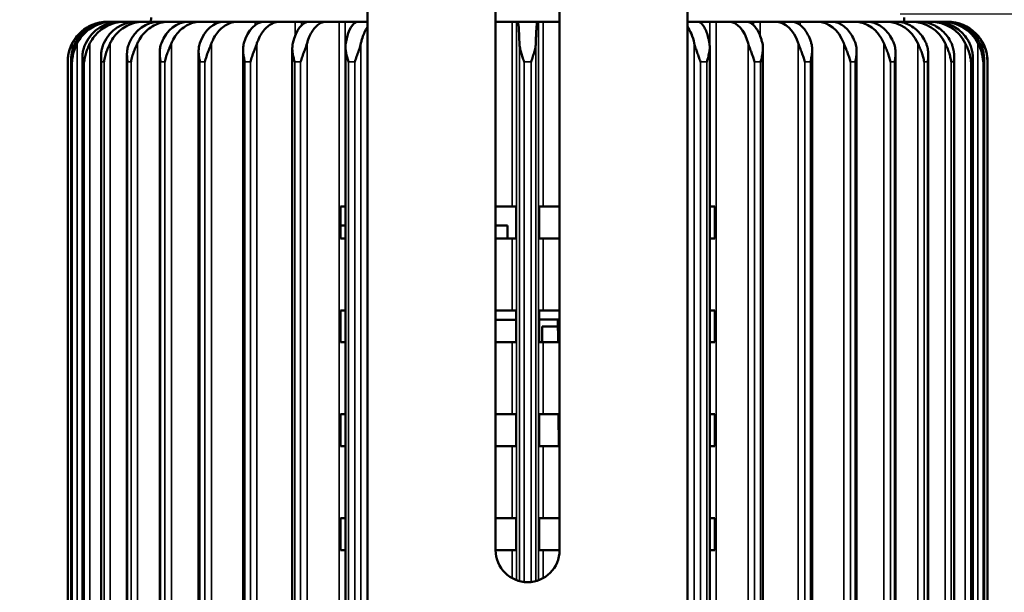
# Model space of a CAD drawing. Header units: millimetres. Extents: x 38 to 2514, y 38 to 1622.
# Tile 69 of 256: x 589 to 712, y 845 to 917. Entities that reach past the tile are written whole.
import ezdxf

# ---------------------------------------------------------------- set-up
doc = ezdxf.new("R2010")
doc.units = ezdxf.units.MM
doc.header["$LTSCALE"] = 7.692308
for name, color, linetype, lineweight in [('Dimension (ISO)', 7, 'Continuous', 25), ('Visible (ISO)', 7, 'Continuous', 50), ('Visible Narrow (ISO)', 7, 'Continuous', 35)]:
    doc.layers.add(name, color=color, linetype=linetype, lineweight=lineweight)
doc.styles.add('Note Text (ANSI)', font='tahoma.ttf')
doc.dimstyles.new('Default (ISO)', dxfattribs={"dimscale": 7.692308, "dimtxt": 1, "dimasz": 2.5, "dimexe": 3.175, "dimexo": 0, "dimgap": 0.762, "dimtad": 1, "dimrnd": 1e-08, "dimzin": 0, "dimdsep": 46, "dimtxsty": 'Note Text (ANSI)', "dimcen": 0.09, "dimdle": 10, "dimclrd": 1, "dimclre": 1, "dimclrt": 1, "dimazin": 0, "dimtfac": 3.5052, "dimtmove": 0, "dimatfit": 3, "dimfxl": 1, "dimtolj": 1, "dimtzin": 0, "dimlwd": -1, "dimlwe": -1, "dimarcsym": 0})

# ---------------------------------------------------------------- blocks, each defined once
blk = doc.blocks.new('*D5')
at = {"layer": 'Defpoints', "color": 0, "transparency": 16777216}
for p in [(472.67, 999.19), (652.45, 999.19), (598.95, 661.59)]:
    blk.add_point(p, dxfattribs=at)
at = {"layer": 'Dimension (ISO)', "color": 1, "transparency": 16777216}
for p, q in [((652.45, 999.19), (448.25, 999.19)), ((472.67, 680.82), (472.67, 979.96)), ((598.95, 661.59), (448.25, 661.59))]:
    blk.add_line(p, q, dxfattribs=at)
for points in [[(469.47, 979.96), (475.88, 979.96), (472.67, 999.19)], [(469.47, 680.82), (475.88, 680.82), (472.67, 661.59)]]:
    blk.add_solid(points, dxfattribs=at)
at = {"layer": 'Dimension (ISO)', "color": 1, "transparency": 16777216, "insert": (456.75, 776.94), "char_height": 7.6923, "attachment_point": 1, "rotation": 90, "style": 'Note Text (ANSI)'}
blk.add_mtext('\\A1;337.60 mm [13.291 in]', dxfattribs=at)
blk = doc.blocks.new('*D6')
at = {"layer": 'Defpoints', "color": 0, "transparency": 16777216}
for p in [(699.03, 917.29), (765.78, 917.29), (705.95, 661.59)]:
    blk.add_point(p, dxfattribs=at)
at = {"layer": 'Dimension (ISO)', "color": 1, "transparency": 16777216}
for p, q in [((699.03, 917.29), (790.2, 917.29)), ((765.78, 680.82), (765.78, 898.06)), ((705.95, 661.59), (790.2, 661.59))]:
    blk.add_line(p, q, dxfattribs=at)
for points in [[(762.57, 898.06), (768.98, 898.06), (765.78, 917.29)], [(762.57, 680.82), (768.98, 680.82), (765.78, 661.59)]]:
    blk.add_solid(points, dxfattribs=at)
at = {"layer": 'Dimension (ISO)', "color": 1, "transparency": 16777216, "insert": (749.85, 736.02), "char_height": 7.6923, "attachment_point": 1, "rotation": 90, "style": 'Note Text (ANSI)'}
blk.add_mtext('\\A1;255.70 mm [10.067 in]', dxfattribs=at)
blk = doc.blocks.new('*D7')
at = {"layer": 'Defpoints', "color": 0, "transparency": 16777216}
for p in [(621.8, 971.89), (529.06, 661.59), (598.95, 661.59)]:
    blk.add_point(p, dxfattribs=at)
at = {"layer": 'Dimension (ISO)', "color": 1, "transparency": 16777216}
for p, q in [((621.8, 971.89), (504.63, 971.89)), ((529.06, 952.66), (529.06, 680.82)), ((598.95, 661.59), (504.63, 661.59))]:
    blk.add_line(p, q, dxfattribs=at)
for points in [[(525.85, 952.66), (532.26, 952.66), (529.06, 971.89)], [(525.85, 680.82), (532.26, 680.82), (529.06, 661.59)]]:
    blk.add_solid(points, dxfattribs=at)
at = {"layer": 'Dimension (ISO)', "color": 1, "transparency": 16777216, "insert": (513.13, 763.29), "char_height": 7.6923, "attachment_point": 1, "rotation": 90, "style": 'Note Text (ANSI)'}
blk.add_mtext('\\A1;310.30 mm [12.217 in]', dxfattribs=at)

msp = doc.modelspace()

# ---------------------------------------------------------------- linework, layer by layer
at = {"layer": 'Visible (ISO)'}
for p, q in [((632.4495, 971.1927), (632.4495, 799.3272)), ((672.4495, 971.1927), (672.4495, 799.3272)), ((648.4495, 850.1927), (648.4495, 922.1927)), ((656.4495, 922.1927), (656.4495, 850.1927)), ((599.9511, 916.2927), (599.9657, 916.2927)), ((599.9657, 916.2927), (600.2534, 916.2927)), ((600.2534, 916.2927), (600.5759, 916.2927)), ((600.5759, 916.2927), (601.4343, 916.2927)), ((601.4343, 916.2927), (602.0737, 916.2927)), ((602.0737, 916.2927), (603.488, 916.2927)), ((603.488, 916.2927), (604.4335, 916.2927)), ((604.4335, 916.2927), (606.3795, 916.2927)), ((605.3649, 916.8032), (605.3542, 916.2927)), ((606.3795, 916.2927), (607.6148, 916.2927)), ((607.6148, 916.2927), (610.0592, 916.2927)), ((610.0592, 916.2927), (611.5633, 916.2927)), ((611.5633, 916.2927), (613.9891, 916.2927)), ((613.9891, 916.2927), (614.4643, 916.2927)), ((614.4643, 916.2927), (616.2113, 916.2927)), ((616.2113, 916.2927), (618.3963, 916.2927)), ((618.3963, 916.2927), (619.2072, 916.2927)), ((619.5193, 916.2927), (619.2072, 916.2927)), ((619.5193, 916.2927), (621.4794, 916.2927)), ((621.4794, 916.2927), (623.3861, 916.2927)), ((623.3861, 916.2927), (624.1904, 916.2927)), ((625.1377, 916.2927), (624.1904, 916.2927)), ((625.1377, 916.2927), (627.2774, 916.2927)), ((627.2774, 916.2927), (628.8732, 916.2927)), ((628.8732, 916.2927), (629.6572, 916.2927)), ((631.2235, 916.2927), (629.6572, 916.2927)), ((631.2235, 916.2927), (632.4495, 916.2927)), ((650.5, 916.2927), (648.4495, 916.2927)), ((650.5, 916.2927), (651.0755, 916.2927)), ((651.0755, 916.2927), (651.2142, 916.2927)), ((653.6848, 916.2927), (651.2142, 916.2927)), ((653.6848, 916.2927), (653.8235, 916.2927)), ((653.8235, 916.2927), (654.399, 916.2927)), ((656.4495, 916.2927), (654.399, 916.2927)), ((672.4495, 916.2927), (673.6755, 916.2927)), ((675.2418, 916.2927), (673.6755, 916.2927)), ((675.2418, 916.2927), (676.0258, 916.2927)), ((676.0258, 916.2927), (677.6216, 916.2927)), ((677.6216, 916.2927), (679.7612, 916.2927)), ((680.7085, 916.2927), (679.7612, 916.2927)), ((680.7085, 916.2927), (681.5129, 916.2927)), ((681.5129, 916.2927), (683.4196, 916.2927)), ((683.4196, 916.2927), (685.3797, 916.2927)), ((685.6918, 916.2927), (685.3797, 916.2927)), ((685.6918, 916.2927), (686.5027, 916.2927)), ((686.5027, 916.2927), (688.6877, 916.2927)), ((688.6877, 916.2927), (690.4347, 916.2927)), ((690.4347, 916.2927), (690.9099, 916.2927)), ((690.9099, 916.2927), (693.3357, 916.2927)), ((693.3357, 916.2927), (694.8398, 916.2927)), ((694.8398, 916.2927), (697.2842, 916.2927)), ((697.2842, 916.2927), (698.5195, 916.2927)), ((698.5195, 916.2927), (700.4655, 916.2927)), ((699.5341, 916.8032), (699.5448, 916.2927)), ((700.4655, 916.2927), (701.411, 916.2927)), ((701.411, 916.2927), (702.8253, 916.2927)), ((702.8253, 916.2927), (703.4647, 916.2927)), ((703.4647, 916.2927), (704.3231, 916.2927)), ((704.3231, 916.2927), (704.6456, 916.2927)), ((704.6456, 916.2927), (704.9333, 916.2927)), ((704.9333, 916.2927), (704.9479, 916.2927)), ((606.4489, 912.3439), (606.4489, 761.6927)), ((611.3142, 912.5832), (611.3142, 761.6927)), ((616.873, 912.7687), (616.873, 761.6927)), ((623.0303, 912.9571), (623.0303, 797.2231)), ((629.6807, 913.1443), (629.6807, 798.6424)), ((675.2183, 913.1449), (675.2183, 798.6424)), ((681.8687, 912.956), (681.8687, 797.2231)), ((688.026, 912.7842), (688.026, 761.6927)), ((693.5848, 912.5832), (693.5848, 761.6927)), ((698.4501, 912.3523), (698.4501, 761.6927)), ((702.5386, 912.1606), (702.5386, 761.6927)), ((594.9495, 759.3427), (594.9495, 911.2927)), ((595.3821, 911.4864), (595.3821, 761.6927)), ((596.7793, 911.6376), (596.7793, 761.6927)), ((599.1187, 911.9399), (599.1187, 761.6927)), ((602.3604, 912.1516), (602.3604, 761.6927)), ((705.7802, 911.8673), (705.7802, 761.6927)), ((708.1197, 911.6636), (708.1197, 761.6927)), ((709.5169, 911.4935), (709.5169, 761.6927)), ((709.9495, 759.3427), (709.9495, 911.2927)), ((629.6572, 893.1927), (629.0604, 893.1927)), ((629.0604, 889.1927), (629.0604, 893.1927)), ((629.6807, 893.1927), (629.6572, 893.1927)), ((650.5, 893.1927), (648.4495, 893.1927)), ((650.5, 893.1927), (651.0058, 893.1927)), ((651.0058, 893.1927), (651.0058, 889.1927)), ((654.399, 893.1927), (653.8932, 893.1927)), ((653.8932, 889.1927), (653.8932, 893.1927)), ((656.4495, 893.1927), (654.399, 893.1927)), ((675.2418, 893.1927), (675.2183, 893.1927)), ((675.2418, 893.1927), (675.8386, 893.1927)), ((675.8386, 893.1927), (675.8386, 889.1927)), ((629.6807, 890.7927), (629.0604, 890.7927)), ((649.9495, 890.7927), (648.4495, 890.7927)), ((649.9495, 889.1927), (649.9495, 890.7927)), ((629.6572, 889.1927), (629.0604, 889.1927)), ((629.6807, 889.1927), (629.6572, 889.1927)), ((650.5, 889.1927), (648.4495, 889.1927)), ((650.5, 889.1927), (651.0058, 889.1927)), ((654.399, 889.1927), (653.8932, 889.1927)), ((656.4495, 889.1927), (654.399, 889.1927)), ((675.2418, 889.1927), (675.2183, 889.1927)), ((675.2418, 889.1927), (675.8386, 889.1927)), ((629.6572, 880.1927), (629.0604, 880.1927)), ((629.0604, 876.1927), (629.0604, 880.1927)), ((629.6807, 880.1927), (629.6572, 880.1927)), ((650.5, 880.1927), (648.4495, 880.1927)), ((650.5, 880.1927), (651.0058, 880.1927)), ((651.0058, 880.1927), (651.0058, 876.1927)), ((654.399, 880.1927), (653.8932, 880.1927)), ((653.8932, 876.1927), (653.8932, 880.1927)), ((656.4495, 880.1927), (654.399, 880.1927)), ((675.2418, 880.1927), (675.2183, 880.1927)), ((675.2418, 880.1927), (675.8386, 880.1927)), ((675.8386, 880.1927), (675.8386, 876.1927)), ((651.0058, 879.0265), (648.4495, 879.0087)), ((656.4495, 879.0695), (656.2438, 879.0681)), ((656.2438, 879.0681), (656.2639, 876.1927)), ((654.2501, 878.1531), (656.2501, 878.167)), ((654.2638, 876.1927), (654.2501, 878.1531)), ((629.6572, 876.1927), (629.0604, 876.1927)), ((629.6807, 876.1927), (629.6572, 876.1927)), ((650.5, 876.1927), (648.4495, 876.1927)), ((650.5, 876.1927), (651.0058, 876.1927)), ((654.399, 876.1927), (653.8932, 876.1927)), ((656.4495, 876.1927), (654.399, 876.1927)), ((675.2418, 876.1927), (675.2183, 876.1927)), ((675.2418, 876.1927), (675.8386, 876.1927)), ((629.6572, 867.1927), (629.0604, 867.1927)), ((629.0604, 863.1927), (629.0604, 867.1927)), ((629.6807, 867.1927), (629.6572, 867.1927)), ((650.5, 867.1927), (648.4495, 867.1927)), ((650.5, 867.1927), (651.0058, 867.1927)), ((651.0058, 867.1927), (651.0058, 863.1927)), ((654.399, 867.1927), (653.8932, 867.1927)), ((653.8932, 863.1927), (653.8932, 867.1927)), ((656.4495, 867.1927), (654.399, 867.1927)), ((656.3267, 867.1927), (656.3546, 863.1927)), ((675.2418, 867.1927), (675.2183, 867.1927)), ((675.2418, 867.1927), (675.8386, 867.1927)), ((675.8386, 867.1927), (675.8386, 863.1927)), ((629.6572, 863.1927), (629.0604, 863.1927)), ((629.6807, 863.1927), (629.6572, 863.1927)), ((650.5, 863.1927), (648.4495, 863.1927)), ((650.5, 863.1927), (651.0058, 863.1927)), ((654.399, 863.1927), (653.8932, 863.1927)), ((656.4495, 863.1927), (654.399, 863.1927)), ((675.2418, 863.1927), (675.2183, 863.1927)), ((675.2418, 863.1927), (675.8386, 863.1927)), ((629.6572, 854.1927), (629.0604, 854.1927)), ((629.0604, 850.1927), (629.0604, 854.1927)), ((629.6807, 854.1927), (629.6572, 854.1927)), ((650.5, 854.1927), (648.4495, 854.1927)), ((650.5, 854.1927), (651.0058, 854.1927)), ((651.0058, 854.1927), (651.0058, 850.1927)), ((654.399, 854.1927), (653.8932, 854.1927)), ((653.8932, 850.1927), (653.8932, 854.1927)), ((656.4495, 854.1927), (654.399, 854.1927)), ((656.4175, 854.1927), (656.4454, 850.1927)), ((675.2418, 854.1927), (675.2183, 854.1927)), ((675.2418, 854.1927), (675.8386, 854.1927)), ((675.8386, 854.1927), (675.8386, 850.1927)), ((629.6572, 850.1927), (629.0604, 850.1927)), ((629.6807, 850.1927), (629.6572, 850.1927)), ((650.5, 850.1927), (648.4495, 850.1927)), ((650.5, 850.1927), (651.0058, 850.1927)), ((654.399, 850.1927), (653.8932, 850.1927)), ((656.4495, 850.1927), (654.399, 850.1927)), ((675.2418, 850.1927), (675.2183, 850.1927)), ((675.2418, 850.1927), (675.8386, 850.1927))]:
    msp.add_line(p, q, dxfattribs=at)
for centre, radius, start, end in [((599.9511, 911.2927), 5, 90, 180), ((704.9479, 911.2927), 5, 0, 90), ((652.4495, 850.1927), 4, 180, 0)]:
    msp.add_arc(centre, radius, start, end, dxfattribs=at)
for centre, major_axis, ratio, start_param, end_param in [((600.2559, 911.2896), (-0.0929, 5.0023), 0.98635676, 6.26487545, 7.35636125), ((601.4367, 911.2896), (-0.0276, 5.0031), 0.95478151, 6.27792198, 7.36940778), ((603.4903, 911.2896), (-0.013, 5.0031), 0.90686446, 6.28081972, 7.37230552), ((606.3816, 911.2896), (-0.0075, 5.0031), 0.84342977, 6.28192472, 7.37341052), ((610.0612, 911.2896), (-0.0047, 5.0031), 0.76556346, 6.28245998, 7.37394578), ((614.466, 911.2896), (-0.0032, 5.0031), 0.67459802, 6.28275661, 7.3742424), ((619.5208, 911.2896), (-0.0022, 5.0031), 0.57208996, 6.28293478, 7.37442058), ((625.1389, 911.2896), (-0.0015, 5.0031), 0.45979325, 6.28304654, 7.37453234), ((631.2244, 911.2896), (-0.001, 5.0031), 0.33962933, 6.28311711, 7.3746029), ((651.2141, 911.2896), (0.0001, 5.0031), 0.04704499, 5.19170132, 6.28318711), ((677.6202, 911.2896), (0.0019, 5.0031), 0.54127753, 5.19190966, 6.28339546), ((683.4179, 911.2896), (0.0028, 5.0031), 0.64673651, 5.19206428, 6.28355008), ((688.6858, 911.2896), (0.0042, 5.0031), 0.7411296, 5.1923181, 6.28380389), ((693.3336, 911.2896), (0.0065, 5.0031), 0.82284165, 5.19276441, 6.2842502), ((697.2819, 911.2896), (0.0109, 5.0031), 0.89047442, 5.1936458, 6.28513159), ((700.4631, 911.2896), (0.0216, 5.0031), 0.94287027, 5.19577255, 6.28725834), ((702.8228, 911.2896), (0.0604, 5.0028), 0.97913046, 5.20351148, 6.29499728), ((704.3205, 911.2896), (0.8952, 4.9226), 0.99855483, 5.37133848, 6.46282427), ((704.9308, 911.2896), (4.8857, 1.1035), 0.99881519, 0.25692352, 1.34840931), ((671.3918, 911.2896), (0.0013, 5.0031), 0.42655711, 5.19181234, 5.76527304), ((653.7439, 879.0438), (2.4999, 0.0175), 0.00071496, 0, 1.51104208)]:
    msp.add_ellipse(centre, major_axis=major_axis, ratio=ratio, start_param=start_param, end_param=end_param, dxfattribs=at)
for points, knots in [([(599.9657, 916.2927), (599.6565, 916.2927), (599.3188, 916.2622), (598.6575, 916.1308), (598.3338, 916.0297), (597.7628, 915.7933), (597.4629, 915.6361), (596.9028, 915.262), (596.6427, 915.0451), (596.2061, 914.6086), (595.9893, 914.3488), (595.6998, 913.9158), (595.6063, 913.7564), (595.5229, 913.5969)], [-0.741334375, -0.741334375, -0.741334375, -0.741334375, -0.648480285, -0.648480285, -0.555626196, -0.555626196, -0.462901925, -0.462901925, -0.370177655, -0.370177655, -0.277584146, -0.277584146, -0.226813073, -0.226813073, -0.226813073, -0.226813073]), ([(600.5759, 916.2927), (600.2675, 916.2927), (599.9306, 916.2622), (599.2709, 916.1308), (598.948, 916.0297), (598.3784, 915.7933), (598.0792, 915.6361), (597.5204, 915.262), (597.261, 915.0451), (596.8254, 914.6086), (596.6092, 914.3488), (596.3204, 913.9158), (596.2271, 913.7564), (596.1439, 913.5969)], [-0.741334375, -0.741334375, -0.741334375, -0.741334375, -0.648480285, -0.648480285, -0.555626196, -0.555626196, -0.462901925, -0.462901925, -0.370177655, -0.370177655, -0.277584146, -0.277584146, -0.226813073, -0.226813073, -0.226813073, -0.226813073]), ([(602.0737, 916.2927), (601.7713, 916.2927), (601.4411, 916.2622), (600.7942, 916.1308), (600.4776, 916.0297), (599.9192, 915.7933), (599.6258, 915.6361), (599.078, 915.262), (598.8235, 915.0451), (598.3965, 914.6086), (598.1845, 914.3488), (597.9014, 913.9158), (597.8099, 913.7564), (597.7283, 913.5969)], [-0.741334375, -0.741334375, -0.741334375, -0.741334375, -0.648480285, -0.648480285, -0.555626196, -0.555626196, -0.462901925, -0.462901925, -0.370177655, -0.370177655, -0.277584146, -0.277584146, -0.226813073, -0.226813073, -0.226813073, -0.226813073]), ([(604.4335, 916.2927), (604.1423, 916.2927), (603.8243, 916.2622), (603.2014, 916.1308), (602.8965, 916.0297), (602.3587, 915.7933), (602.0762, 915.6361), (601.5487, 915.262), (601.3037, 915.0451), (600.8925, 914.6086), (600.6883, 914.3488), (600.4157, 913.9158), (600.3276, 913.7564), (600.2491, 913.5969)], [-0.741334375, -0.741334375, -0.741334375, -0.741334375, -0.648480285, -0.648480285, -0.555626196, -0.555626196, -0.462901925, -0.462901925, -0.370177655, -0.370177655, -0.277584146, -0.277584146, -0.226813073, -0.226813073, -0.226813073, -0.226813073]), ([(607.6148, 916.2927), (607.3398, 916.2927), (607.0394, 916.2622), (606.4512, 916.1308), (606.1633, 916.0297), (605.6553, 915.7933), (605.3885, 915.6361), (604.8903, 915.262), (604.6589, 915.0451), (604.2706, 914.6086), (604.0778, 914.3488), (603.8203, 913.9158), (603.7371, 913.7564), (603.6629, 913.5969)], [-0.741334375, -0.741334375, -0.741334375, -0.741334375, -0.648480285, -0.648480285, -0.555626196, -0.555626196, -0.462901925, -0.462901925, -0.370177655, -0.370177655, -0.277584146, -0.277584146, -0.226813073, -0.226813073, -0.226813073, -0.226813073]), ([(611.5633, 916.2927), (611.3092, 916.2927), (611.0316, 916.2622), (610.488, 916.1308), (610.222, 916.0297), (609.7526, 915.7933), (609.5061, 915.6361), (609.0457, 915.262), (608.8319, 915.0451), (608.473, 914.6086), (608.2949, 914.3488), (608.0569, 913.9158), (607.9801, 913.7564), (607.9115, 913.5969)], [-0.741334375, -0.741334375, -0.741334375, -0.741334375, -0.648480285, -0.648480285, -0.555626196, -0.555626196, -0.462901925, -0.462901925, -0.370177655, -0.370177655, -0.277584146, -0.277584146, -0.226813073, -0.226813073, -0.226813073, -0.226813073]), ([(616.2113, 916.2927), (615.9824, 916.2927), (615.7324, 916.2622), (615.2428, 916.1308), (615.0032, 916.0297), (614.5805, 915.7933), (614.3584, 915.6361), (613.9438, 915.262), (613.7512, 915.0451), (613.428, 914.6086), (613.2675, 914.3488), (613.0532, 913.9158), (612.9839, 913.7564), (612.9222, 913.5969)], [-0.741334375, -0.741334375, -0.741334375, -0.741334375, -0.648480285, -0.648480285, -0.555626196, -0.555626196, -0.462901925, -0.462901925, -0.370177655, -0.370177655, -0.277584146, -0.277584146, -0.226813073, -0.226813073, -0.226813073, -0.226813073]), ([(621.4794, 916.2927), (621.2797, 916.2927), (621.0615, 916.2622), (620.6343, 916.1308), (620.4252, 916.0297), (620.0563, 915.7933), (619.8625, 915.6361), (619.5007, 915.262), (619.3326, 915.0451), (619.0505, 914.6086), (618.9105, 914.3488), (618.7235, 913.9158), (618.6631, 913.7564), (618.6092, 913.5969)], [-0.741334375, -0.741334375, -0.741334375, -0.741334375, -0.648480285, -0.648480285, -0.555626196, -0.555626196, -0.462901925, -0.462901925, -0.370177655, -0.370177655, -0.277584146, -0.277584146, -0.226813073, -0.226813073, -0.226813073, -0.226813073]), ([(627.2774, 916.2927), (627.1102, 916.2927), (626.9277, 916.2622), (626.5701, 916.1308), (626.3951, 916.0297), (626.0863, 915.7933), (625.9241, 915.6361), (625.6213, 915.262), (625.4807, 915.0451), (625.2446, 914.6086), (625.1274, 914.3488), (624.9709, 913.9158), (624.9203, 913.7564), (624.8752, 913.5969)], [-0.741334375, -0.741334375, -0.741334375, -0.741334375, -0.648480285, -0.648480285, -0.555626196, -0.555626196, -0.462901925, -0.462901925, -0.370177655, -0.370177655, -0.277584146, -0.277584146, -0.226813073, -0.226813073, -0.226813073, -0.226813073]), ([(653.6848, 916.2927), (653.6703, 916.2927), (653.6544, 916.2622), (653.6233, 916.1308), (653.6081, 916.0297), (653.5813, 915.7933), (653.5672, 915.6361), (653.5409, 915.262), (653.5287, 915.0451), (653.5081, 914.6086), (653.498, 914.3488), (653.4844, 913.9158), (653.48, 913.7564), (653.476, 913.5969)], [-0.741334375, -0.741334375, -0.741334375, -0.741334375, -0.648480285, -0.648480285, -0.555626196, -0.555626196, -0.462901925, -0.462901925, -0.370177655, -0.370177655, -0.277584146, -0.277584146, -0.226813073, -0.226813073, -0.226813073, -0.226813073]), ([(673.6755, 916.2927), (673.7804, 916.2927), (673.8949, 916.2622), (674.1193, 916.1308), (674.2291, 916.0297), (674.4228, 915.7933), (674.5246, 915.6361), (674.7146, 915.262), (674.8029, 915.0451), (674.951, 914.6086), (675.0245, 914.3488), (675.1227, 913.9158), (675.1545, 913.7564), (675.1827, 913.5969)], [-0.741334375, -0.741334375, -0.741334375, -0.741334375, -0.648480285, -0.648480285, -0.555626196, -0.555626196, -0.462901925, -0.462901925, -0.370177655, -0.370177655, -0.277584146, -0.277584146, -0.226813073, -0.226813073, -0.226813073, -0.226813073]), ([(679.7612, 916.2927), (679.9032, 916.2927), (680.0583, 916.2622), (680.3621, 916.1308), (680.5108, 916.0297), (680.773, 915.7933), (680.9108, 915.6361), (681.168, 915.262), (681.2875, 915.0451), (681.488, 914.6086), (681.5876, 914.3488), (681.7205, 913.9158), (681.7635, 913.7564), (681.8018, 913.5969)], [-0.741334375, -0.741334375, -0.741334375, -0.741334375, -0.648480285, -0.648480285, -0.555626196, -0.555626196, -0.462901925, -0.462901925, -0.370177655, -0.370177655, -0.277584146, -0.277584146, -0.226813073, -0.226813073, -0.226813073, -0.226813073]), ([(685.3797, 916.2927), (685.5564, 916.2927), (685.7493, 916.2622), (686.1273, 916.1308), (686.3123, 916.0297), (686.6386, 915.7933), (686.81, 915.6361), (687.1301, 915.262), (687.2787, 915.0451), (687.5282, 914.6086), (687.6521, 914.3488), (687.8175, 913.9158), (687.871, 913.7564), (687.9186, 913.5969)], [-0.741334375, -0.741334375, -0.741334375, -0.741334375, -0.648480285, -0.648480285, -0.555626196, -0.555626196, -0.462901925, -0.462901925, -0.370177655, -0.370177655, -0.277584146, -0.277584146, -0.226813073, -0.226813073, -0.226813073, -0.226813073]), ([(690.4347, 916.2927), (690.643, 916.2927), (690.8706, 916.2622), (691.3162, 916.1308), (691.5344, 916.0297), (691.9191, 915.7933), (692.1213, 915.6361), (692.4987, 915.262), (692.674, 915.0451), (692.9682, 914.6086), (693.1143, 914.3488), (693.3093, 913.9158), (693.3723, 913.7564), (693.4285, 913.5969)], [-0.741334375, -0.741334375, -0.741334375, -0.741334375, -0.648480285, -0.648480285, -0.555626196, -0.555626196, -0.462901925, -0.462901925, -0.370177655, -0.370177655, -0.277584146, -0.277584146, -0.226813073, -0.226813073, -0.226813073, -0.226813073]), ([(694.8398, 916.2927), (695.0762, 916.2927), (695.3344, 916.2622), (695.8402, 916.1308), (696.0877, 916.0297), (696.5244, 915.7933), (696.7537, 915.6361), (697.1821, 915.262), (697.381, 915.0451), (697.7149, 914.6086), (697.8806, 914.3488), (698.102, 913.9158), (698.1735, 913.7564), (698.2373, 913.5969)], [-0.741334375, -0.741334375, -0.741334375, -0.741334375, -0.648480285, -0.648480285, -0.555626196, -0.555626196, -0.462901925, -0.462901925, -0.370177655, -0.370177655, -0.277584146, -0.277584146, -0.226813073, -0.226813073, -0.226813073, -0.226813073]), ([(698.5195, 916.2927), (698.78, 916.2927), (699.0645, 916.2622), (699.6217, 916.1308), (699.8944, 916.0297), (700.3755, 915.7933), (700.6282, 915.6361), (701.1001, 915.262), (701.3192, 915.0451), (701.6871, 914.6086), (701.8697, 914.3488), (702.1136, 913.9158), (702.1924, 913.7564), (702.2626, 913.5969)], [-0.741334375, -0.741334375, -0.741334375, -0.741334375, -0.648480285, -0.648480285, -0.555626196, -0.555626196, -0.462901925, -0.462901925, -0.370177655, -0.370177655, -0.277584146, -0.277584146, -0.226813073, -0.226813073, -0.226813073, -0.226813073]), ([(701.411, 916.2927), (701.6911, 916.2927), (701.997, 916.2622), (702.5961, 916.1308), (702.8893, 916.0297), (703.4065, 915.7933), (703.6783, 915.6361), (704.1856, 915.262), (704.4213, 915.0451), (704.8168, 914.6086), (705.0131, 914.3488), (705.2754, 913.9158), (705.3601, 913.7564), (705.4356, 913.5969)], [-0.741334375, -0.741334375, -0.741334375, -0.741334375, -0.648480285, -0.648480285, -0.555626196, -0.555626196, -0.462901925, -0.462901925, -0.370177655, -0.370177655, -0.277584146, -0.277584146, -0.226813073, -0.226813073, -0.226813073, -0.226813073]), ([(703.4647, 916.2927), (703.7596, 916.2927), (704.0817, 916.2622), (704.7124, 916.1308), (705.0211, 916.0297), (705.5657, 915.7933), (705.8518, 915.6361), (706.386, 915.262), (706.6341, 915.0451), (707.0505, 914.6086), (707.2572, 914.3488), (707.5333, 913.9158), (707.6225, 913.7564), (707.702, 913.5969)], [-0.741334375, -0.741334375, -0.741334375, -0.741334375, -0.648480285, -0.648480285, -0.555626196, -0.555626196, -0.462901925, -0.462901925, -0.370177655, -0.370177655, -0.277584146, -0.277584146, -0.226813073, -0.226813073, -0.226813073, -0.226813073]), ([(704.6456, 916.2927), (704.9502, 916.2927), (705.2829, 916.2622), (705.9345, 916.1308), (706.2535, 916.0297), (706.8161, 915.7933), (707.1116, 915.6361), (707.6635, 915.262), (707.9198, 915.0451), (708.3499, 914.6086), (708.5635, 914.3488), (708.8487, 913.9158), (708.9409, 913.7564), (709.023, 913.5969)], [-0.741334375, -0.741334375, -0.741334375, -0.741334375, -0.648480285, -0.648480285, -0.555626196, -0.555626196, -0.462901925, -0.462901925, -0.370177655, -0.370177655, -0.277584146, -0.277584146, -0.226813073, -0.226813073, -0.226813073, -0.226813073]), ([(632.4496, 915.636), (632.4059, 915.5777), (632.3626, 915.5153), (632.201, 915.262), (632.0902, 915.0451), (631.9041, 914.6086), (631.8118, 914.3488), (631.6884, 913.9158), (631.6486, 913.7564), (631.613, 913.5969)], [-0.495719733, -0.495719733, -0.495719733, -0.495719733, -0.462901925, -0.462901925, -0.370177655, -0.370177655, -0.277584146, -0.277584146, -0.226813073, -0.226813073, -0.226813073, -0.226813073])]:
    msp.add_open_spline(points, degree=3, knots=knots, dxfattribs=at)
for points in [[(595.5229, 913.5969), (595.462, 913.4796), (595.3526, 913.2469), (595.2247, 912.9141), (595.124, 912.5869), (595.0478, 912.264), (594.9934, 911.9417), (594.9612, 911.6156), (594.9519, 911.4021), (594.9511, 911.2927)], [(595.3867, 911.2927), (595.3831, 911.3877), (595.3801, 911.5723), (595.3934, 911.8604), (595.4227, 912.1438), (595.4694, 912.4267), (595.5338, 912.7075), (595.6184, 912.9922), (595.727, 913.2842), (595.822, 913.4916), (595.876, 913.5969)], [(596.1439, 913.5969), (596.0831, 913.4796), (595.9717, 913.2469), (595.8365, 912.9141), (595.7259, 912.5869), (595.6382, 912.264), (595.5707, 911.9417), (595.5258, 911.6156), (595.5052, 911.4021), (595.4994, 911.2927)], [(596.7986, 911.2927), (596.7908, 911.3877), (596.7773, 911.5723), (596.7791, 911.8604), (596.7952, 912.1438), (596.8296, 912.4267), (596.8821, 912.7075), (596.9558, 912.9922), (597.0547, 913.2842), (597.1448, 913.4916), (597.197, 913.5969)], [(597.7283, 913.5969), (597.6687, 913.4796), (597.5571, 913.2469), (597.417, 912.9141), (597.2985, 912.5869), (597.2007, 912.264), (597.1211, 911.9417), (597.0644, 911.6156), (597.0327, 911.4021), (597.0221, 911.2927)], [(599.1627, 911.2927), (599.1508, 911.3877), (599.1271, 911.5723), (599.1173, 911.8604), (599.1201, 912.1438), (599.1414, 912.4267), (599.1811, 912.7075), (599.2426, 912.9922), (599.3303, 913.2842), (599.4138, 913.4916), (599.4634, 913.5969)], [(600.2491, 913.5969), (600.1916, 913.4796), (600.0817, 913.2469), (599.9391, 912.9141), (599.8146, 912.5869), (599.7085, 912.264), (599.6183, 911.9417), (599.5507, 911.6156), (599.5085, 911.4021), (599.4931, 911.2927)], [(602.4386, 911.2927), (602.4227, 911.3877), (602.3893, 911.5723), (602.368, 911.8604), (602.3574, 912.1438), (602.3653, 912.4267), (602.3917, 912.7075), (602.4399, 912.9922), (602.5147, 913.2842), (602.5903, 913.4916), (602.6364, 913.5969)], [(603.6629, 913.5969), (603.6087, 913.4796), (603.5023, 913.2469), (603.3597, 912.9141), (603.2314, 912.5869), (603.1187, 912.264), (603.0194, 911.9417), (602.942, 911.6156), (602.8901, 911.4021), (602.8703, 911.2927)], [(606.5702, 911.2927), (606.5507, 911.3877), (606.508, 911.5723), (606.4757, 911.8604), (606.4518, 912.1438), (606.4462, 912.4267), (606.4587, 912.7075), (606.4928, 912.9922), (606.5536, 913.2842), (606.6199, 913.4916), (606.6617, 913.5969)], [(607.9115, 913.5969), (607.8614, 913.4796), (607.7604, 913.2469), (607.6202, 912.9141), (607.4903, 912.5869), (607.373, 912.264), (607.2663, 911.9417), (607.1805, 911.6156), (607.1196, 911.4021), (607.0958, 911.2927)], [(611.4867, 911.2927), (611.4639, 911.3877), (611.4127, 911.5723), (611.37, 911.8604), (611.3332, 912.1438), (611.3142, 912.4267), (611.3126, 912.7075), (611.3321, 912.9922), (611.3777, 913.2842), (611.4336, 913.4916), (611.4705, 913.5969)], [(612.9222, 913.5969), (612.8771, 913.4796), (612.7832, 913.2469), (612.6478, 912.9141), (612.5185, 912.5869), (612.3986, 912.264), (612.2862, 911.9417), (612.1935, 911.6156), (612.1248, 911.4021), (612.0973, 911.2927)], [(617.1042, 911.2927), (617.0784, 911.3877), (617.0197, 911.5723), (616.9671, 911.8604), (616.9181, 912.1438), (616.8861, 912.4267), (616.8704, 912.7075), (616.8749, 912.9922), (616.9046, 913.2842), (616.9491, 913.4916), (616.9804, 913.5969)], [(618.6092, 913.5969), (618.5698, 913.4796), (618.4847, 913.2469), (618.3564, 912.9141), (618.2299, 912.5869), (618.1094, 912.264), (617.9934, 911.9417), (617.8953, 911.6156), (617.8199, 911.4021), (617.7892, 911.2927)], [(623.3264, 911.2927), (623.2982, 911.3877), (623.2328, 911.5723), (623.1714, 911.8604), (623.111, 912.1438), (623.0664, 912.4267), (623.037, 912.7075), (623.0264, 912.9922), (623.0397, 913.2842), (623.0721, 913.4916), (623.0972, 913.5969)], [(624.8752, 913.5969), (624.8423, 913.4796), (624.7673, 913.2469), (624.6483, 912.9141), (624.5268, 912.5869), (624.4078, 912.264), (624.2901, 911.9417), (624.1883, 911.6156), (624.1076, 911.4021), (624.0742, 911.2927)], [(630.047, 911.2927), (630.0167, 911.3877), (629.9458, 911.5723), (629.8766, 911.8604), (629.8059, 912.1438), (629.7495, 912.4267), (629.7068, 912.7075), (629.6813, 912.9922), (629.6779, 913.2842), (629.6977, 913.4916), (629.7162, 913.5969)], [(631.613, 913.5969), (631.5871, 913.4796), (631.5236, 913.2469), (631.4159, 912.9141), (631.3015, 912.5869), (631.1861, 912.264), (631.0687, 911.9417), (630.9649, 911.6156), (630.8802, 911.4021), (630.8447, 911.2927)], [(652.0178, 911.2927), (651.9847, 911.3877), (651.9049, 911.5723), (651.8198, 911.8604), (651.7259, 912.1438), (651.6407, 912.4267), (651.5634, 912.7075), (651.4968, 912.9922), (651.4449, 913.2842), (651.4255, 913.4916), (651.423, 913.5969)], [(653.476, 913.5969), (653.4732, 913.4796), (653.4497, 913.2469), (653.3862, 912.9141), (653.3041, 912.5869), (653.2107, 912.264), (653.1062, 911.9417), (653.0072, 911.6156), (652.9193, 911.4021), (652.8812, 911.2927)], [(674.0543, 911.2927), (674.0235, 911.3877), (673.9469, 911.5723), (673.8589, 911.8604), (673.756, 912.1438), (673.655, 912.4267), (673.5548, 912.7075), (673.4573, 912.9922), (673.3649, 913.2842), (673.3093, 913.4916), (673.2859, 913.5969)], [(675.1827, 913.5969), (675.2034, 913.4796), (675.2236, 913.2469), (675.2138, 912.9141), (675.1765, 912.5869), (675.1194, 912.264), (675.0437, 911.9417), (674.9645, 911.6156), (674.8869, 911.4021), (674.852, 911.2927)], [(680.8248, 911.2927), (680.7958, 911.3877), (680.723, 911.5723), (680.637, 911.8604), (680.5346, 912.1438), (680.4317, 912.4267), (680.3272, 912.7075), (680.2224, 912.9922), (680.1194, 913.2842), (680.0534, 913.4916), (680.0238, 913.5969)], [(681.8018, 913.5969), (681.8298, 913.4796), (681.8642, 913.2469), (681.8731, 912.9141), (681.8523, 912.5869), (681.8096, 912.264), (681.7462, 911.9417), (681.6766, 911.6156), (681.6051, 911.4021), (681.5726, 911.2927)], [(687.1098, 911.2927), (687.0831, 911.3877), (687.0153, 911.5723), (686.9327, 911.8604), (686.8327, 912.1438), (686.7296, 912.4267), (686.6226, 912.7075), (686.5124, 912.9922), (686.4005, 913.2842), (686.3251, 913.4916), (686.2898, 913.5969)], [(687.9186, 913.5969), (687.9534, 913.4796), (688.0014, 913.2469), (688.0288, 912.9141), (688.025, 912.5869), (687.9973, 912.264), (687.9475, 911.9417), (687.8886, 911.6156), (687.8245, 911.4021), (687.7948, 911.2927)], [(692.8017, 911.2927), (692.7778, 911.3877), (692.7161, 911.5723), (692.6385, 911.8604), (692.5424, 912.1438), (692.441, 912.4267), (692.3332, 912.7075), (692.2195, 912.9922), (692.1006, 913.2842), (692.0173, 913.4916), (691.9768, 913.5969)], [(693.4285, 913.5969), (693.4696, 913.4796), (693.5303, 913.2469), (693.5758, 912.9141), (693.589, 912.5869), (693.5769, 912.264), (693.5414, 911.9417), (693.4942, 911.6156), (693.4386, 911.4021), (693.4123, 911.2927)], [(697.8032, 911.2927), (697.7825, 911.3877), (697.728, 911.5723), (697.6567, 911.8604), (697.5662, 912.1438), (697.4681, 912.4267), (697.3614, 912.7075), (697.2462, 912.9922), (697.1223, 913.2842), (697.0324, 913.4916), (696.9875, 913.5969)], [(698.2373, 913.5969), (698.2839, 913.4796), (698.3564, 913.2469), (698.4192, 912.9141), (698.4491, 912.5869), (698.4527, 912.264), (698.4322, 911.9417), (698.3975, 911.6156), (698.3514, 911.4021), (698.3288, 911.2927)], [(702.0287, 911.2927), (702.0115, 911.3877), (701.9652, 911.5723), (701.9013, 911.8604), (701.818, 912.1438), (701.7249, 912.4267), (701.6212, 912.7075), (701.5064, 912.9922), (701.3797, 913.2842), (701.2848, 913.4916), (701.2361, 913.5969)], [(702.2626, 913.5969), (702.314, 913.4796), (702.3969, 913.2469), (702.4759, 912.9141), (702.5221, 912.5869), (702.5414, 912.264), (702.5363, 911.9417), (702.5146, 911.6156), (702.4787, 911.4021), (702.4604, 911.2927)], [(705.4059, 911.2927), (705.3925, 911.3877), (705.3551, 911.5723), (705.2998, 911.8604), (705.2251, 912.1438), (705.1386, 912.4267), (705.0396, 912.7075), (704.9272, 912.9922), (704.7999, 913.2842), (704.7015, 913.4916), (704.6499, 913.5969)], [(705.4356, 913.5969), (705.4908, 913.4796), (705.5829, 913.2469), (705.6767, 912.9141), (705.7384, 912.5869), (705.7731, 912.264), (705.7833, 911.9417), (705.7752, 911.6156), (705.7501, 911.4021), (705.7363, 911.2927)], [(707.8769, 911.2927), (707.8676, 911.3877), (707.8398, 911.5723), (707.794, 911.8604), (707.7292, 912.1438), (707.6508, 912.4267), (707.5582, 912.7075), (707.4501, 912.9922), (707.3243, 913.2842), (707.2242, 913.4916), (707.1706, 913.5969)], [(707.702, 913.5969), (707.7602, 913.4796), (707.8597, 913.2469), (707.9668, 912.9141), (708.0429, 912.5869), (708.0923, 912.264), (708.1178, 911.9417), (708.1232, 911.6156), (708.1095, 911.4021), (708.1004, 911.2927)], [(709.3996, 911.2927), (709.3945, 911.3877), (709.3768, 911.5723), (709.3412, 911.8604), (709.2874, 912.1438), (709.2184, 912.4267), (709.1339, 912.7075), (709.0319, 912.9922), (708.9098, 913.2842), (708.8096, 913.4916), (708.7551, 913.5969)], [(709.023, 913.5969), (709.0831, 913.4796), (709.1884, 913.2469), (709.307, 912.9141), (709.3961, 912.5869), (709.4595, 912.264), (709.4998, 911.9417), (709.5187, 911.6156), (709.5165, 911.4021), (709.5123, 911.2927)], [(709.9479, 911.2927), (709.9471, 911.3877), (709.9397, 911.5723), (709.9151, 911.8604), (709.8731, 912.1438), (709.8148, 912.4267), (709.7397, 912.7075), (709.6455, 912.9922), (709.5292, 913.2842), (709.4308, 913.4916), (709.3761, 913.5969)]]:
    msp.add_open_spline(points, degree=3, dxfattribs=at)
at = {"layer": 'Visible Narrow (ISO)'}
for p, q in [((613.9891, 916.2429), (613.9891, 916.2927)), ((618.3963, 915.8914), (618.3963, 916.2927)), ((619.2072, 916.2629), (619.2072, 916.2927)), ((623.3861, 914.5316), (623.3861, 916.2927)), ((624.1904, 915.8487), (624.1904, 916.2927)), ((628.8732, 798.4532), (628.8732, 916.2927)), ((629.6572, 893.1927), (629.6572, 916.2927)), ((650.5, 916.2927), (650.5, 893.1927)), ((651.0755, 916.2927), (651.0755, 846.4361)), ((653.8235, 846.4361), (653.8235, 916.2927)), ((654.399, 893.1927), (654.399, 916.2927)), ((675.2418, 916.2927), (675.2418, 893.1927)), ((676.0258, 916.2927), (676.0258, 798.4532)), ((680.7085, 916.2927), (680.7085, 915.8487)), ((681.5129, 916.2927), (681.5129, 914.5316)), ((685.6918, 916.2927), (685.6918, 916.2629)), ((686.5027, 916.2927), (686.5027, 915.8914)), ((690.9099, 916.2927), (690.9099, 916.2429)), ((595.5229, 913.5969), (595.5229, 912.6528)), ((596.1439, 913.5969), (596.1439, 761.6927)), ((597.7283, 913.5969), (597.7283, 761.6927)), ((600.2491, 913.5969), (600.2491, 761.6927)), ((603.6629, 913.5969), (603.6629, 761.6927)), ((607.9115, 913.5969), (607.9115, 761.6927)), ((612.9222, 913.5969), (612.9222, 761.6927)), ((618.6092, 913.5969), (618.6092, 761.6927)), ((624.8752, 913.5969), (624.8752, 797.5853)), ((631.613, 913.5969), (631.613, 799.1144)), ((651.423, 913.5969), (651.423, 846.3267)), ((653.476, 913.5969), (653.476, 846.3267)), ((673.2859, 913.5969), (673.2859, 799.1144)), ((680.0238, 913.5969), (680.0238, 797.5853)), ((686.2898, 913.5969), (686.2898, 761.6927)), ((691.9768, 913.5969), (691.9768, 761.6927)), ((696.9875, 913.5969), (696.9875, 761.6927)), ((701.2361, 913.5969), (701.2361, 761.6927)), ((704.6499, 913.5969), (704.6499, 761.6927)), ((707.1706, 913.5969), (707.1706, 761.6927)), ((708.7551, 913.5969), (708.7551, 761.6927)), ((709.3761, 913.5969), (709.3761, 912.6528)), ((594.9511, 911.2927), (594.9495, 911.2927)), ((594.9517, 911.2927), (594.9511, 761.6927)), ((595.4994, 911.2927), (595.3867, 911.2927)), ((595.3872, 911.2927), (595.3867, 761.6927)), ((595.4999, 911.2927), (595.4994, 761.6927)), ((597.0221, 911.2927), (596.7986, 911.2927)), ((596.7991, 911.2927), (596.7986, 761.6927)), ((597.0226, 911.2927), (597.0221, 761.6927)), ((599.4931, 911.2927), (599.1627, 911.2927)), ((599.1632, 911.2927), (599.1627, 761.6927)), ((599.4936, 911.2927), (599.4931, 761.6927)), ((602.8703, 911.2927), (602.4386, 911.2927)), ((602.4391, 911.2927), (602.4386, 761.6927)), ((602.8708, 911.2927), (602.8703, 761.6927)), ((607.0958, 911.2927), (606.5702, 911.2927)), ((606.5706, 911.2927), (606.5702, 761.6927)), ((607.0962, 911.2927), (607.0958, 761.6927)), ((612.0973, 911.2927), (611.4867, 911.2927)), ((611.4871, 911.2927), (611.4867, 761.6927)), ((612.0976, 911.2927), (612.0973, 761.6927)), ((617.7892, 911.2927), (617.1042, 911.2927)), ((617.1045, 911.2927), (617.1042, 761.6927)), ((617.7895, 911.2927), (617.7892, 761.6927)), ((624.0742, 911.2927), (623.3264, 911.2927)), ((623.3267, 911.2927), (623.3265, 797.2796)), ((624.0744, 911.2927), (624.0742, 797.4251)), ((630.8447, 911.2927), (630.047, 911.2927)), ((630.0472, 911.2927), (630.047, 798.7298)), ((630.8449, 911.2927), (630.8447, 798.9235)), ((652.0178, 911.2927), (652.8812, 911.2927)), ((652.0178, 911.2927), (652.0178, 846.2161)), ((652.8812, 911.2927), (652.8812, 846.2161)), ((674.0541, 911.2927), (674.0543, 798.9235)), ((674.852, 911.2927), (674.0543, 911.2927)), ((674.8518, 911.2927), (674.852, 798.7298)), ((680.7085, 911.6286), (680.7085, 911.6282)), ((680.8246, 911.2927), (680.8248, 797.4251)), ((681.5726, 911.2927), (680.8248, 911.2927)), ((681.5723, 911.2927), (681.5725, 797.2796)), ((687.1095, 911.2927), (687.1098, 761.6927)), ((687.7948, 911.2927), (687.1098, 911.2927)), ((687.7945, 911.2927), (687.7948, 761.6927)), ((692.8013, 911.2927), (692.8017, 761.6927)), ((693.4123, 911.2927), (692.8017, 911.2927)), ((693.4119, 911.2927), (693.4123, 761.6927)), ((697.8028, 911.2927), (697.8032, 761.6927)), ((698.3288, 911.2927), (697.8032, 911.2927)), ((698.3284, 911.2927), (698.3288, 761.6927)), ((702.0282, 911.2927), (702.0287, 761.6927)), ((702.4604, 911.2927), (702.0287, 911.2927)), ((702.4599, 911.2927), (702.4604, 761.6927)), ((705.4054, 911.2927), (705.4059, 761.6927)), ((705.7363, 911.2927), (705.4059, 911.2927)), ((705.7358, 911.2927), (705.7363, 761.6927)), ((707.8764, 911.2927), (707.8769, 761.6927)), ((708.1004, 911.2927), (707.8769, 911.2927)), ((708.0999, 911.2927), (708.1004, 761.6927)), ((709.3991, 911.2927), (709.3996, 761.6927)), ((709.5123, 911.2927), (709.3996, 911.2927)), ((709.5118, 911.2927), (709.5123, 761.6927)), ((709.9473, 911.2927), (709.9479, 761.6927)), ((709.9495, 911.2927), (709.9479, 911.2927)), ((629.6572, 880.1927), (629.6572, 889.1927)), ((650.5, 889.1927), (650.5, 880.1927)), ((654.399, 880.1927), (654.399, 889.1927)), ((675.2418, 889.1927), (675.2418, 880.1927)), ((629.6572, 867.1927), (629.6572, 876.1927)), ((650.5, 876.1927), (650.5, 867.1927)), ((654.399, 867.1927), (654.399, 876.1927)), ((675.2418, 876.1927), (675.2418, 867.1927)), ((629.6572, 854.1927), (629.6572, 863.1927)), ((650.5, 863.1927), (650.5, 854.1927)), ((654.399, 854.1927), (654.399, 863.1927)), ((675.2418, 863.1927), (675.2418, 854.1927)), ((653.9174, 854.1927), (653.9453, 850.1927)), ((629.6572, 841.1927), (629.6572, 850.1927)), ((650.5, 850.1927), (650.5, 846.6999)), ((654.399, 846.6999), (654.399, 850.1927)), ((675.2418, 850.1927), (675.2418, 841.1927))]:
    msp.add_line(p, q, dxfattribs=at)

# ---------------------------------------------------------------- dimensions: what is measured, and where the dimension line sits
at = {"layer": 'Dimension (ISO)', "color": 1, "true_color": 0xff0000}
for base, p1, p2, angle, text, picture, middle in [((472.6727, 999.1927), (598.9495, 661.5927), (652.4495, 999.1927), 90, '<> mm [13.291 in]', '*D5', (472.6727, 830.3927)), ((529.0571, 661.5927), (621.7973, 971.8927), (598.9495, 661.5927), 270, '<> mm [12.217 in]', '*D7', (529.0571, 816.7427)), ((765.7795, 917.2927), (705.9495, 661.5927), (699.0342, 917.2927), 90, '<> mm [10.067 in]', '*D6', (765.7795, 789.4427))]:
    dim = msp.add_linear_dim(base=base, p1=p1, p2=p2, angle=angle, text=text, dimstyle='Default (ISO)', override={"dimgap": 0.762, "dimdec": 2, "dimpost": '', "dimtol": 0, "dimlim": 0, "dimtp": 0, "dimtm": 0, "dimtdec": 2, "dimtofl": 0, "dimatfit": 1}, dxfattribs=at)
    dim.commit()
    dim.dimension.update_dxf_attribs({"geometry": picture, "text_midpoint": middle, "dimtype": 160})

doc.saveas('drawing.dxf')
